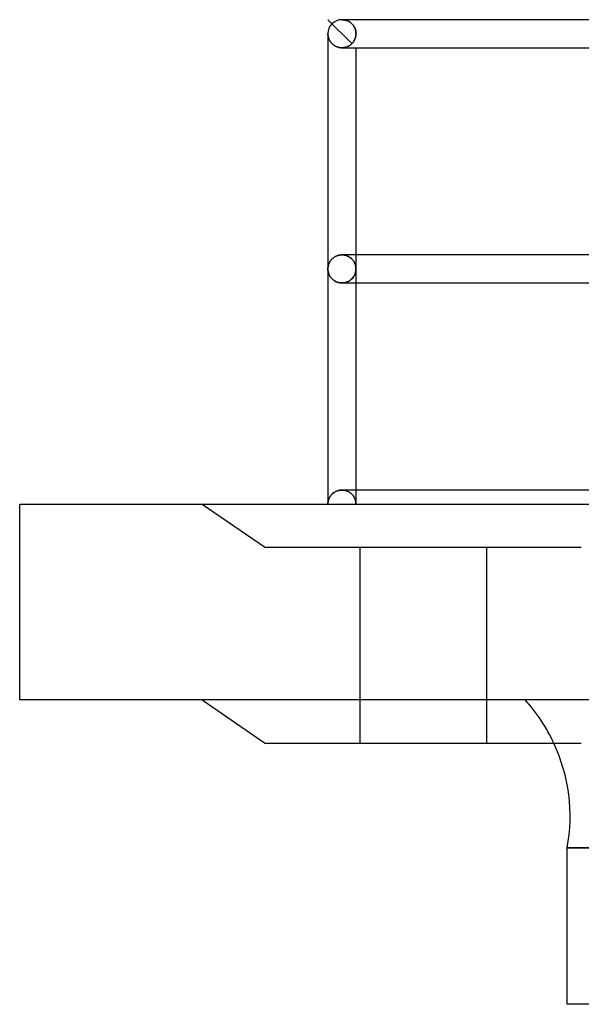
# Model space of a CAD drawing. Header units: millimetres. Extents: x -166 to 166, y -43 to 77.
# Tile 1 of 7: x -166 to -126, y -36 to 35. Entities that reach past the tile are written whole.
import ezdxf

# ---------------------------------------------------------------- set-up
doc = ezdxf.new("R2010")
doc.units = ezdxf.units.MM
doc.layers.add('HIDDEN', color=7, linetype='Continuous')
doc.layers.add('THICK', color=7, linetype='Continuous')

msp = doc.modelspace()

# ---------------------------------------------------------------- linework, layer by layer
at = {"layer": 'HIDDEN'}
for p, q in [((-144.55, 34.525), (-142.842, 32.817)), ((-143.55, 34.525), (-143.498, 34.524)), ((-143.498, 34.524), (-143.55, 34.525)), ((-143.377, 34.525), (-143.55, 34.525)), ((-143.498, 34.524), (-143.446, 34.52)), ((-143.446, 34.52), (-143.498, 34.524)), ((-143.446, 34.52), (-143.394, 34.513)), ((-143.394, 34.513), (-143.446, 34.52)), ((-143.394, 34.513), (-143.342, 34.503)), ((-143.342, 34.503), (-143.394, 34.513)), ((-143.342, 34.503), (-143.29, 34.491)), ((-143.29, 34.491), (-143.342, 34.503)), ((-143.29, 34.491), (-143.239, 34.476)), ((-143.239, 34.476), (-143.29, 34.491)), ((-143.239, 34.476), (-143.188, 34.457)), ((-143.188, 34.457), (-143.239, 34.476)), ((-143.188, 34.457), (-143.138, 34.437)), ((-143.138, 34.437), (-143.188, 34.457)), ((-143.138, 34.437), (-143.089, 34.413)), ((-143.089, 34.413), (-143.138, 34.437)), ((-143.089, 34.413), (-143.04, 34.386)), ((-143.04, 34.386), (-143.089, 34.413)), ((-143.04, 34.386), (-142.992, 34.356)), ((-142.992, 34.356), (-143.04, 34.386)), ((-142.992, 34.356), (-142.945, 34.323)), ((-142.945, 34.323), (-142.992, 34.356)), ((-142.945, 34.323), (-142.9, 34.286)), ((-142.9, 34.286), (-142.945, 34.323)), ((-142.9, 34.286), (-142.856, 34.246)), ((-142.856, 34.246), (-142.9, 34.286)), ((-142.856, 34.246), (-142.813, 34.203)), ((-142.813, 34.203), (-142.856, 34.246)), ((-142.813, 34.203), (-142.773, 34.157)), ((-142.773, 34.157), (-142.813, 34.203)), ((-142.773, 34.157), (-142.735, 34.107)), ((-142.735, 34.107), (-142.773, 34.157)), ((-142.735, 34.107), (-142.699, 34.054)), ((-142.699, 34.054), (-142.735, 34.107)), ((-142.699, 34.054), (-142.666, 33.997)), ((-142.666, 33.997), (-142.699, 34.054)), ((-142.666, 33.997), (-142.636, 33.937)), ((-142.636, 33.937), (-142.666, 33.997)), ((-142.636, 33.937), (-142.61, 33.874)), ((-142.61, 33.874), (-142.636, 33.937)), ((-142.61, 33.874), (-142.588, 33.808)), ((-142.588, 33.808), (-142.61, 33.874)), ((-142.588, 33.808), (-142.57, 33.74)), ((-142.57, 33.74), (-142.588, 33.808)), ((-142.57, 33.74), (-142.557, 33.67)), ((-142.557, 33.67), (-142.57, 33.74)), ((-144.55, 33.525), (-144.549, 33.473)), ((-144.549, 33.473), (-144.545, 33.421)), ((-144.545, 33.421), (-144.538, 33.369)), ((-144.538, 33.369), (-144.528, 33.317)), ((-144.528, 33.317), (-144.516, 33.266)), ((-144.516, 33.266), (-144.5, 33.215)), ((-144.5, 33.215), (-144.482, 33.165)), ((-144.482, 33.165), (-144.461, 33.115)), ((-144.461, 33.115), (-144.437, 33.065)), ((-144.437, 33.065), (-144.41, 33.017)), ((-144.41, 33.017), (-144.38, 32.969)), ((-142.689, 33.013), (-142.711, 32.977)), ((-142.711, 32.977), (-142.689, 33.013)), ((-142.668, 33.049), (-142.689, 33.013)), ((-142.689, 33.013), (-142.668, 33.049)), ((-142.648, 33.087), (-142.668, 33.049)), ((-142.668, 33.049), (-142.648, 33.087)), ((-142.63, 33.126), (-142.648, 33.087)), ((-142.648, 33.087), (-142.63, 33.126)), ((-142.613, 33.167), (-142.63, 33.126)), ((-142.63, 33.126), (-142.613, 33.167)), ((-142.598, 33.209), (-142.613, 33.167)), ((-142.613, 33.167), (-142.598, 33.209)), ((-142.585, 33.252), (-142.598, 33.209)), ((-142.598, 33.209), (-142.585, 33.252)), ((-142.573, 33.296), (-142.585, 33.252)), ((-142.585, 33.252), (-142.573, 33.296)), ((-142.564, 33.341), (-142.573, 33.296)), ((-142.573, 33.296), (-142.564, 33.341)), ((-142.556, 33.386), (-142.564, 33.341)), ((-142.564, 33.341), (-142.556, 33.386)), ((-142.557, 33.67), (-142.549, 33.598)), ((-142.549, 33.598), (-142.557, 33.67)), ((-142.551, 33.432), (-142.556, 33.386)), ((-142.556, 33.386), (-142.551, 33.432)), ((-142.548, 33.478), (-142.551, 33.432)), ((-142.551, 33.432), (-142.548, 33.478)), ((-142.549, 33.598), (-142.546, 33.525)), ((-142.546, 33.525), (-142.549, 33.598)), ((-142.546, 33.525), (-142.548, 33.478)), ((-142.548, 33.478), (-142.546, 33.525)), ((-144.38, 32.969), (-144.347, 32.923)), ((-144.347, 32.923), (-144.311, 32.878)), ((-144.311, 32.878), (-144.271, 32.834)), ((-144.271, 32.834), (-144.228, 32.792)), ((-144.228, 32.792), (-144.181, 32.751)), ((-144.181, 32.751), (-144.132, 32.713)), ((-144.132, 32.713), (-144.078, 32.678)), ((-144.078, 32.678), (-144.022, 32.645)), ((-144.022, 32.645), (-143.962, 32.615)), ((-143.962, 32.615), (-143.899, 32.589)), ((-143.899, 32.589), (-143.833, 32.567)), ((-143.833, 32.567), (-143.764, 32.549)), ((-143.764, 32.549), (-143.694, 32.536)), ((-143.694, 32.536), (-143.623, 32.528)), ((-143.623, 32.528), (-143.55, 32.525)), ((-143.55, 32.525), (-143.549, 32.525)), ((-143.549, 32.525), (-143.549, 32.525)), ((-143.549, 32.525), (-143.548, 32.525)), ((-143.548, 32.525), (-143.548, 32.525)), ((-143.548, 32.525), (-143.547, 32.525)), ((-143.547, 32.525), (-143.546, 32.525)), ((-143.546, 32.525), (-143.499, 32.526)), ((-143.499, 32.526), (-143.546, 32.525)), ((-143.499, 32.526), (-143.453, 32.529)), ((-143.453, 32.529), (-143.499, 32.526)), ((-143.453, 32.529), (-143.407, 32.535)), ((-143.407, 32.535), (-143.453, 32.529)), ((-143.407, 32.535), (-143.361, 32.542)), ((-143.361, 32.542), (-143.407, 32.535)), ((-143.361, 32.542), (-143.316, 32.552)), ((-143.316, 32.552), (-143.361, 32.542)), ((-143.316, 32.552), (-143.272, 32.563)), ((-143.272, 32.563), (-143.316, 32.552)), ((-143.272, 32.563), (-143.229, 32.577)), ((-143.229, 32.577), (-143.272, 32.563)), ((-143.229, 32.577), (-143.187, 32.592)), ((-143.187, 32.592), (-143.229, 32.577)), ((-143.187, 32.592), (-143.146, 32.609)), ((-143.146, 32.609), (-143.187, 32.592)), ((-143.146, 32.609), (-143.107, 32.627)), ((-143.107, 32.627), (-143.146, 32.609)), ((-143.107, 32.627), (-143.069, 32.647)), ((-143.069, 32.647), (-143.107, 32.627)), ((-143.069, 32.647), (-143.032, 32.668)), ((-143.032, 32.668), (-143.069, 32.647)), ((-143.032, 32.668), (-142.997, 32.69)), ((-142.997, 32.69), (-143.032, 32.668)), ((-142.997, 32.69), (-142.963, 32.714)), ((-142.963, 32.714), (-142.997, 32.69)), ((-142.963, 32.714), (-142.931, 32.738)), ((-142.931, 32.738), (-142.963, 32.714)), ((-142.931, 32.738), (-142.9, 32.764)), ((-142.9, 32.764), (-142.931, 32.738)), ((-142.9, 32.764), (-142.87, 32.79)), ((-142.87, 32.79), (-142.9, 32.764)), ((-142.87, 32.79), (-142.842, 32.817)), ((-142.842, 32.817), (-142.87, 32.79)), ((-142.813, 32.847), (-142.842, 32.817)), ((-142.842, 32.817), (-142.813, 32.847)), ((-142.786, 32.878), (-142.813, 32.847)), ((-142.813, 32.847), (-142.786, 32.878)), ((-142.759, 32.91), (-142.786, 32.878)), ((-142.786, 32.878), (-142.759, 32.91)), ((-142.734, 32.943), (-142.759, 32.91)), ((-142.759, 32.91), (-142.734, 32.943)), ((-142.711, 32.977), (-142.734, 32.943)), ((-142.734, 32.943), (-142.711, 32.977)), ((-144.133, 17.574), (-144.182, 17.536)), ((-144.079, 17.609), (-144.133, 17.574)), ((-144.023, 17.642), (-144.079, 17.609)), ((-143.963, 17.672), (-144.023, 17.642)), ((-143.9, 17.698), (-143.963, 17.672)), ((-143.834, 17.72), (-143.9, 17.698)), ((-143.766, 17.738), (-143.834, 17.72)), ((-143.695, 17.751), (-143.766, 17.738)), ((-143.623, 17.76), (-143.695, 17.751)), ((-143.55, 17.762), (-143.623, 17.76)), ((-143.549, 17.762), (-143.55, 17.762)), ((-143.548, 17.762), (-143.549, 17.762)), ((-143.549, 17.762), (-143.549, 17.762)), ((-143.547, 17.762), (-143.548, 17.762)), ((-143.548, 17.762), (-143.548, 17.762)), ((-143.546, 17.762), (-143.547, 17.762)), ((-143.546, 17.762), (-143.468, 17.759)), ((-143.468, 17.759), (-143.546, 17.762)), ((-143.468, 17.759), (-143.39, 17.75)), ((-143.39, 17.75), (-143.468, 17.759)), ((-143.39, 17.75), (-143.314, 17.735)), ((-143.314, 17.735), (-143.39, 17.75)), ((-143.314, 17.735), (-143.241, 17.714)), ((-143.241, 17.714), (-143.314, 17.735)), ((-143.241, 17.714), (-143.17, 17.689)), ((-143.17, 17.689), (-143.241, 17.714)), ((-143.17, 17.689), (-143.104, 17.659)), ((-143.104, 17.659), (-143.17, 17.689)), ((-143.104, 17.659), (-143.041, 17.625)), ((-143.041, 17.625), (-143.104, 17.659)), ((-143.041, 17.625), (-142.982, 17.587)), ((-142.982, 17.587), (-143.041, 17.625)), ((-142.982, 17.587), (-142.927, 17.547)), ((-142.927, 17.547), (-142.982, 17.587)), ((-142.927, 17.547), (-142.877, 17.504)), ((-142.877, 17.504), (-142.927, 17.547)), ((-142.55, 17.762), (-142.55, 16.763)), ((-144.545, 16.866), (-144.549, 16.814)), ((-144.538, 16.918), (-144.545, 16.866)), ((-144.528, 16.97), (-144.538, 16.918)), ((-144.516, 17.021), (-144.528, 16.97)), ((-144.501, 17.072), (-144.516, 17.021)), ((-144.483, 17.122), (-144.501, 17.072)), ((-144.462, 17.172), (-144.483, 17.122)), ((-144.438, 17.222), (-144.462, 17.172)), ((-144.411, 17.27), (-144.438, 17.222)), ((-144.381, 17.318), (-144.411, 17.27)), ((-144.348, 17.364), (-144.381, 17.318)), ((-144.311, 17.409), (-144.348, 17.364)), ((-144.272, 17.453), (-144.311, 17.409)), ((-144.229, 17.495), (-144.272, 17.453)), ((-144.182, 17.536), (-144.229, 17.495)), ((-142.877, 17.504), (-142.83, 17.458)), ((-142.83, 17.458), (-142.877, 17.504)), ((-142.83, 17.458), (-142.787, 17.411)), ((-142.787, 17.411), (-142.83, 17.458)), ((-142.787, 17.411), (-142.748, 17.362)), ((-142.748, 17.362), (-142.787, 17.411)), ((-142.748, 17.362), (-142.713, 17.311)), ((-142.713, 17.311), (-142.748, 17.362)), ((-142.713, 17.311), (-142.681, 17.259)), ((-142.681, 17.259), (-142.713, 17.311)), ((-142.681, 17.259), (-142.653, 17.206)), ((-142.653, 17.206), (-142.681, 17.259)), ((-142.653, 17.206), (-142.629, 17.153)), ((-142.629, 17.153), (-142.653, 17.206)), ((-142.629, 17.153), (-142.608, 17.098)), ((-142.608, 17.098), (-142.629, 17.153)), ((-142.608, 17.098), (-142.59, 17.043)), ((-142.59, 17.043), (-142.608, 17.098)), ((-142.59, 17.043), (-142.575, 16.987)), ((-142.575, 16.987), (-142.59, 17.043)), ((-142.575, 16.987), (-142.564, 16.931)), ((-142.564, 16.931), (-142.575, 16.987)), ((-142.564, 16.931), (-142.556, 16.875)), ((-142.556, 16.875), (-142.564, 16.931)), ((-142.556, 16.875), (-142.552, 16.819)), ((-142.552, 16.819), (-142.556, 16.875)), ((-144.549, 16.814), (-144.55, 16.763)), ((-144.55, 16.763), (-144.549, 16.711)), ((-144.549, 16.711), (-144.545, 16.659)), ((-144.545, 16.659), (-144.538, 16.607)), ((-144.538, 16.607), (-144.528, 16.555)), ((-144.528, 16.555), (-144.516, 16.504)), ((-144.516, 16.504), (-144.501, 16.453)), ((-144.501, 16.453), (-144.483, 16.403)), ((-144.483, 16.403), (-144.462, 16.353)), ((-144.462, 16.353), (-144.438, 16.303)), ((-144.438, 16.303), (-144.411, 16.255)), ((-144.411, 16.255), (-144.381, 16.207)), ((-144.381, 16.207), (-144.348, 16.161)), ((-144.348, 16.161), (-144.311, 16.116)), ((-142.787, 16.114), (-142.748, 16.163)), ((-142.748, 16.163), (-142.787, 16.114)), ((-142.748, 16.163), (-142.713, 16.214)), ((-142.713, 16.214), (-142.748, 16.163)), ((-142.713, 16.214), (-142.681, 16.266)), ((-142.681, 16.266), (-142.713, 16.214)), ((-142.681, 16.266), (-142.653, 16.319)), ((-142.653, 16.319), (-142.681, 16.266)), ((-142.653, 16.319), (-142.629, 16.372)), ((-142.629, 16.372), (-142.653, 16.319)), ((-142.629, 16.372), (-142.608, 16.427)), ((-142.608, 16.427), (-142.629, 16.372)), ((-142.608, 16.427), (-142.59, 16.482)), ((-142.59, 16.482), (-142.608, 16.427)), ((-142.59, 16.482), (-142.575, 16.538)), ((-142.575, 16.538), (-142.59, 16.482)), ((-142.575, 16.538), (-142.564, 16.594)), ((-142.564, 16.594), (-142.575, 16.538)), ((-142.564, 16.594), (-142.556, 16.65)), ((-142.556, 16.65), (-142.564, 16.594)), ((-142.556, 16.65), (-142.552, 16.706)), ((-142.552, 16.706), (-142.556, 16.65)), ((-142.552, 16.819), (-142.55, 16.763)), ((-142.55, 16.763), (-142.552, 16.819)), ((-142.552, 16.706), (-142.55, 16.763)), ((-142.55, 16.763), (-142.552, 16.706)), ((-142.55, 16.763), (-142.55, 15.762)), ((-144.311, 16.116), (-144.272, 16.072)), ((-144.272, 16.072), (-144.229, 16.03)), ((-144.229, 16.03), (-144.182, 15.989)), ((-144.182, 15.989), (-144.133, 15.951)), ((-144.133, 15.951), (-144.079, 15.916)), ((-144.079, 15.916), (-144.023, 15.883)), ((-144.023, 15.883), (-143.963, 15.853)), ((-143.963, 15.853), (-143.9, 15.827)), ((-143.9, 15.827), (-143.834, 15.805)), ((-143.834, 15.805), (-143.766, 15.787)), ((-143.766, 15.787), (-143.695, 15.774)), ((-143.695, 15.774), (-143.623, 15.765)), ((-143.623, 15.765), (-143.55, 15.762)), ((-143.55, 15.762), (-143.549, 15.762)), ((-143.549, 15.762), (-143.549, 15.762)), ((-143.549, 15.762), (-143.548, 15.762)), ((-143.548, 15.762), (-143.548, 15.762)), ((-143.548, 15.762), (-143.547, 15.762)), ((-143.547, 15.762), (-143.546, 15.762)), ((-143.546, 15.762), (-143.468, 15.766)), ((-143.468, 15.766), (-143.546, 15.762)), ((-143.468, 15.766), (-143.39, 15.775)), ((-143.39, 15.775), (-143.468, 15.766)), ((-143.39, 15.775), (-143.314, 15.79)), ((-143.314, 15.79), (-143.39, 15.775)), ((-143.314, 15.79), (-143.241, 15.811)), ((-143.241, 15.811), (-143.314, 15.79)), ((-143.241, 15.811), (-143.17, 15.836)), ((-143.17, 15.836), (-143.241, 15.811)), ((-143.17, 15.836), (-143.104, 15.866)), ((-143.104, 15.866), (-143.17, 15.836)), ((-143.104, 15.866), (-143.041, 15.9)), ((-143.041, 15.9), (-143.104, 15.866)), ((-143.041, 15.9), (-142.982, 15.938)), ((-142.982, 15.938), (-143.041, 15.9)), ((-142.982, 15.938), (-142.927, 15.978)), ((-142.927, 15.978), (-142.982, 15.938)), ((-142.927, 15.978), (-142.877, 16.021)), ((-142.877, 16.021), (-142.927, 15.978)), ((-142.877, 16.021), (-142.83, 16.067)), ((-142.83, 16.067), (-142.877, 16.021)), ((-142.83, 16.067), (-142.787, 16.114)), ((-142.787, 16.114), (-142.83, 16.067)), ((-144.295, 0.665), (-144.254, 0.709)), ((-144.254, 0.709), (-144.209, 0.75)), ((-144.209, 0.75), (-144.162, 0.789)), ((-144.162, 0.789), (-144.113, 0.825)), ((-144.113, 0.825), (-144.061, 0.858)), ((-144.061, 0.858), (-144.006, 0.889)), ((-144.006, 0.889), (-143.947, 0.916)), ((-143.947, 0.916), (-143.886, 0.941)), ((-143.886, 0.941), (-143.822, 0.961)), ((-143.822, 0.961), (-143.756, 0.978)), ((-143.756, 0.978), (-143.689, 0.99)), ((-143.689, 0.99), (-143.62, 0.997)), ((-143.62, 0.997), (-143.55, 1)), ((-143.55, 1), (-143.549, 1)), ((-143.549, 1), (-143.549, 1)), ((-143.549, 1), (-143.548, 1)), ((-143.548, 1), (-143.548, 1)), ((-143.548, 1), (-143.547, 1)), ((-143.547, 1), (-143.546, 1)), ((-143.546, 1), (-143.471, 0.997)), ((-143.471, 0.997), (-143.546, 1)), ((-143.471, 0.997), (-143.397, 0.989)), ((-143.397, 0.989), (-143.471, 0.997)), ((-143.397, 0.989), (-143.324, 0.975)), ((-143.324, 0.975), (-143.397, 0.989)), ((-143.324, 0.975), (-143.253, 0.956)), ((-143.253, 0.956), (-143.324, 0.975)), ((-143.253, 0.956), (-143.185, 0.932)), ((-143.185, 0.932), (-143.253, 0.956)), ((-143.185, 0.932), (-143.121, 0.905)), ((-143.121, 0.905), (-143.185, 0.932)), ((-143.121, 0.905), (-143.059, 0.873)), ((-143.059, 0.873), (-143.121, 0.905)), ((-143.059, 0.873), (-143.002, 0.838)), ((-143.002, 0.838), (-143.059, 0.873)), ((-143.002, 0.838), (-142.948, 0.8)), ((-142.948, 0.8), (-143.002, 0.838)), ((-142.948, 0.8), (-142.897, 0.759)), ((-142.897, 0.759), (-142.948, 0.8)), ((-142.897, 0.759), (-142.851, 0.717)), ((-142.851, 0.717), (-142.897, 0.759)), ((-142.851, 0.717), (-142.808, 0.672)), ((-142.808, 0.672), (-142.851, 0.717)), ((-142.55, 1), (-142.55, 0)), ((-166.5, 0), (-166.5, 0)), ((-153.5, 0), (-149, -3.1)), ((-144.55, 0), (-144.548, 0.061)), ((-144.548, 0.061), (-144.543, 0.121)), ((-144.543, 0.121), (-144.533, 0.181)), ((-144.533, 0.181), (-144.521, 0.24)), ((-144.521, 0.24), (-144.504, 0.298)), ((-144.504, 0.298), (-144.484, 0.356)), ((-144.484, 0.356), (-144.461, 0.411)), ((-144.461, 0.411), (-144.434, 0.466)), ((-144.434, 0.466), (-144.404, 0.519)), ((-144.404, 0.519), (-144.371, 0.57)), ((-144.371, 0.57), (-144.334, 0.619)), ((-144.334, 0.619), (-144.295, 0.665)), ((-142.808, 0.672), (-142.769, 0.626)), ((-142.769, 0.626), (-142.808, 0.672)), ((-142.769, 0.626), (-142.733, 0.578)), ((-142.733, 0.578), (-142.769, 0.626)), ((-142.733, 0.578), (-142.7, 0.529)), ((-142.7, 0.529), (-142.733, 0.578)), ((-142.7, 0.529), (-142.671, 0.478)), ((-142.671, 0.478), (-142.7, 0.529)), ((-142.671, 0.478), (-142.645, 0.427)), ((-142.645, 0.427), (-142.671, 0.478)), ((-142.645, 0.427), (-142.623, 0.375)), ((-142.623, 0.375), (-142.645, 0.427)), ((-142.623, 0.375), (-142.603, 0.323)), ((-142.603, 0.323), (-142.623, 0.375)), ((-142.603, 0.323), (-142.587, 0.27)), ((-142.587, 0.27), (-142.603, 0.323)), ((-142.587, 0.27), (-142.574, 0.216)), ((-142.574, 0.216), (-142.587, 0.27)), ((-142.574, 0.216), (-142.563, 0.162)), ((-142.563, 0.162), (-142.574, 0.216)), ((-142.563, 0.162), (-142.556, 0.108)), ((-142.556, 0.108), (-142.563, 0.162)), ((-142.556, 0.108), (-142.551, 0.054)), ((-142.551, 0.054), (-142.556, 0.108)), ((-142.551, 0.054), (-142.55, 0)), ((-142.55, 0), (-142.551, 0.054)), ((-142.55, 0), (0, 0)), ((-153.5, 0), (-149, -3.1)), ((-137.75, -3.1), (-149, -3.1)), ((-142.25, -17.05), (-142.25, -3.1)), ((-142.25, -17.05), (-142.25, -3.1)), ((-126.5, -3.1), (-137.75, -3.1)), ((-133.25, -3.1), (-133.25, -17.05)), ((-133.25, -3.1), (-133.25, -17.05)), ((-166.5, -13.95), (-166.5, -13.95)), ((-127.5, -24.49), (0, -24.49))]:
    msp.add_line(p, q, dxfattribs=at)
msp.add_arc((-139.699, -22.265), 12.4, 24.87124, 42.11188, dxfattribs=at)
at = {"layer": 'THICK'}
for p, q in [((0, 34.525), (-143.55, 34.525)), ((-143.55, 34.525), (-143.377, 34.525)), ((-144.549, 33.473), (-144.55, 33.525)), ((-144.55, 33.525), (-144.55, 16.763)), ((-144.545, 33.421), (-144.549, 33.473)), ((-144.538, 33.369), (-144.545, 33.421)), ((-144.528, 33.317), (-144.538, 33.369)), ((-144.516, 33.266), (-144.528, 33.317)), ((-144.5, 33.215), (-144.516, 33.266)), ((-144.482, 33.165), (-144.5, 33.215)), ((-144.461, 33.115), (-144.482, 33.165)), ((-144.437, 33.065), (-144.461, 33.115)), ((-144.41, 33.017), (-144.437, 33.065)), ((-144.38, 32.969), (-144.41, 33.017)), ((-144.347, 32.923), (-144.38, 32.969)), ((-144.311, 32.878), (-144.347, 32.923)), ((-144.271, 32.834), (-144.311, 32.878)), ((-144.228, 32.792), (-144.271, 32.834)), ((-144.181, 32.751), (-144.228, 32.792)), ((-144.132, 32.713), (-144.181, 32.751)), ((-144.078, 32.678), (-144.132, 32.713)), ((-144.022, 32.645), (-144.078, 32.678)), ((-143.962, 32.615), (-144.022, 32.645)), ((-143.899, 32.589), (-143.962, 32.615)), ((-143.833, 32.567), (-143.899, 32.589)), ((-143.764, 32.549), (-143.833, 32.567)), ((-143.694, 32.536), (-143.764, 32.549)), ((-143.623, 32.528), (-143.694, 32.536)), ((-143.55, 32.525), (-143.623, 32.528)), ((-143.549, 32.525), (-143.55, 32.525)), ((-143.548, 32.525), (-143.549, 32.525)), ((-143.549, 32.525), (-143.549, 32.525)), ((-143.547, 32.525), (-143.548, 32.525)), ((-143.548, 32.525), (-143.548, 32.525)), ((-143.546, 32.525), (-143.547, 32.525)), ((-143.547, 32.525), (-1, 32.525)), ((-142.55, 32.525), (-142.55, 17.762)), ((-144.182, 17.536), (-144.133, 17.574)), ((-144.133, 17.574), (-144.079, 17.609)), ((-144.079, 17.609), (-144.023, 17.642)), ((-144.023, 17.642), (-143.963, 17.672)), ((-143.963, 17.672), (-143.9, 17.698)), ((-143.9, 17.698), (-143.834, 17.72)), ((-143.834, 17.72), (-143.766, 17.738)), ((-143.766, 17.738), (-143.695, 17.751)), ((-143.695, 17.751), (-143.623, 17.76)), ((-143.623, 17.76), (-143.55, 17.762)), ((-143.55, 17.762), (-143.549, 17.762)), ((-143.549, 17.762), (-143.549, 17.762)), ((-143.549, 17.762), (-143.548, 17.762)), ((-143.548, 17.762), (-143.547, 17.762)), ((-143.548, 17.762), (-143.548, 17.762)), ((-143.547, 17.762), (-143.546, 17.762)), ((-1, 17.762), (-143.547, 17.762)), ((-144.549, 16.814), (-144.545, 16.866)), ((-144.545, 16.866), (-144.538, 16.918)), ((-144.538, 16.918), (-144.528, 16.97)), ((-144.528, 16.97), (-144.516, 17.021)), ((-144.516, 17.021), (-144.501, 17.072)), ((-144.501, 17.072), (-144.483, 17.122)), ((-144.483, 17.122), (-144.462, 17.172)), ((-144.462, 17.172), (-144.438, 17.222)), ((-144.438, 17.222), (-144.411, 17.27)), ((-144.411, 17.27), (-144.381, 17.318)), ((-144.381, 17.318), (-144.348, 17.364)), ((-144.348, 17.364), (-144.311, 17.409)), ((-144.311, 17.409), (-144.272, 17.453)), ((-144.272, 17.453), (-144.229, 17.495)), ((-144.229, 17.495), (-144.182, 17.536)), ((-144.55, 16.763), (-144.549, 16.814)), ((-144.549, 16.711), (-144.55, 16.763)), ((-144.55, 16.763), (-144.55, 0)), ((-144.545, 16.659), (-144.549, 16.711)), ((-144.538, 16.607), (-144.545, 16.659)), ((-144.528, 16.555), (-144.538, 16.607)), ((-144.516, 16.504), (-144.528, 16.555)), ((-144.501, 16.453), (-144.516, 16.504)), ((-144.483, 16.403), (-144.501, 16.453)), ((-144.462, 16.353), (-144.483, 16.403)), ((-144.438, 16.303), (-144.462, 16.353)), ((-144.411, 16.255), (-144.438, 16.303)), ((-144.381, 16.207), (-144.411, 16.255)), ((-144.348, 16.161), (-144.381, 16.207)), ((-144.311, 16.116), (-144.348, 16.161)), ((-144.272, 16.072), (-144.311, 16.116)), ((-144.229, 16.03), (-144.272, 16.072)), ((-144.182, 15.989), (-144.229, 16.03)), ((-144.133, 15.951), (-144.182, 15.989)), ((-144.079, 15.916), (-144.133, 15.951)), ((-144.023, 15.883), (-144.079, 15.916)), ((-143.963, 15.853), (-144.023, 15.883)), ((-143.9, 15.827), (-143.963, 15.853)), ((-143.834, 15.805), (-143.9, 15.827)), ((-143.766, 15.787), (-143.834, 15.805)), ((-143.695, 15.774), (-143.766, 15.787)), ((-143.623, 15.765), (-143.695, 15.774)), ((-143.55, 15.762), (-143.623, 15.765)), ((-143.549, 15.762), (-143.55, 15.762)), ((-143.548, 15.762), (-143.549, 15.762)), ((-143.549, 15.762), (-143.549, 15.762)), ((-143.547, 15.762), (-143.548, 15.762)), ((-143.548, 15.762), (-143.548, 15.762)), ((-143.547, 15.762), (-1, 15.762)), ((-143.546, 15.762), (-143.547, 15.762)), ((-142.55, 15.762), (-142.55, 1)), ((-144.254, 0.709), (-144.295, 0.665)), ((-144.209, 0.75), (-144.254, 0.709)), ((-144.162, 0.789), (-144.209, 0.75)), ((-144.113, 0.825), (-144.162, 0.789)), ((-144.061, 0.858), (-144.113, 0.825)), ((-144.006, 0.889), (-144.061, 0.858)), ((-143.947, 0.916), (-144.006, 0.889)), ((-143.886, 0.941), (-143.947, 0.916)), ((-143.822, 0.961), (-143.886, 0.941)), ((-143.756, 0.978), (-143.822, 0.961)), ((-143.689, 0.99), (-143.756, 0.978)), ((-143.62, 0.997), (-143.689, 0.99)), ((-143.55, 1), (-143.62, 0.997)), ((-143.549, 1), (-143.55, 1)), ((-143.548, 1), (-143.549, 1)), ((-143.549, 1), (-143.549, 1)), ((-143.547, 1), (-143.548, 1)), ((-143.548, 1), (-143.548, 1)), ((-143.546, 1), (-143.547, 1)), ((-1, 1), (-143.547, 1)), ((-166.5, 0), (166.5, 0)), ((-166.5, -13.95), (-166.5, 0)), ((-144.548, 0.061), (-144.55, 0)), ((-144.543, 0.121), (-144.548, 0.061)), ((-144.533, 0.181), (-144.543, 0.121)), ((-144.521, 0.24), (-144.533, 0.181)), ((-144.504, 0.298), (-144.521, 0.24)), ((-144.484, 0.356), (-144.504, 0.298)), ((-144.461, 0.411), (-144.484, 0.356)), ((-144.434, 0.466), (-144.461, 0.411)), ((-144.404, 0.519), (-144.434, 0.466)), ((-144.371, 0.57), (-144.404, 0.519)), ((-144.334, 0.619), (-144.371, 0.57)), ((-144.295, 0.665), (-144.334, 0.619)), ((166.5, -13.95), (-166.5, -13.95)), ((-153.5, -13.95), (-149, -17.05)), ((-137.75, -17.05), (-149, -17.05)), ((-126.5, -17.05), (-137.75, -17.05)), ((0, -24.49), (-127.5, -24.49)), ((-127.5, -35.65), (-127.5, -24.49)), ((0, -35.65), (-127.5, -35.65))]:
    msp.add_line(p, q, dxfattribs=at)
for centre, radius, start, end in [((-143.55, 33.525), 1, 90.00015, 179.99991), ((-139.699, -22.265), 12.4, 349.66401, 24.87124)]:
    msp.add_arc(centre, radius, start, end, dxfattribs=at)

doc.saveas('drawing.dxf')
